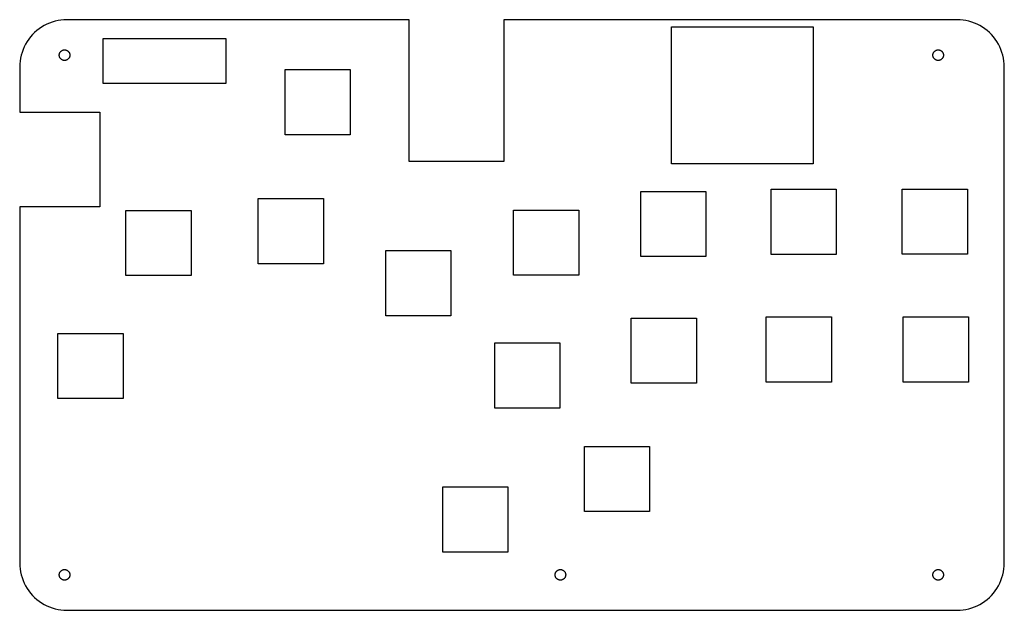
# Model space of a CAD drawing. Header units: metres. Extents: x 0 to 208, y 0 to 125.
import ezdxf

# ---------------------------------------------------------------- set-up
doc = ezdxf.new("R2010")
doc.units = ezdxf.units.M

msp = doc.modelspace()

# ---------------------------------------------------------------- linework, layer by layer
for p, q in [((4.12215, 123.09), (3.62576, 122.705)), ((4.64174, 123.443), (4.12215, 123.09)), ((5.18246, 123.763), (4.64174, 123.443)), ((5.7422, 124.048), (5.18246, 123.763)), ((6.31876, 124.298), (5.7422, 124.048)), ((6.90984, 124.511), (6.31876, 124.298)), ((7.51311, 124.686), (6.90984, 124.511)), ((8.12619, 124.823), (7.51311, 124.686)), ((8.74667, 124.921), (8.12619, 124.823)), ((9.3721, 124.98), (8.74667, 124.921)), ((10, 125), (9.3721, 124.98)), ((82.5, 125), (10, 125)), ((82.5, 95), (82.5, 125)), ((198.5, 125), (102.5, 125)), ((102.5, 125), (102.5, 95)), ((138, 94.5), (138, 123.5)), ((138, 123.5), (168, 123.5)), ((168, 123.5), (168, 94.5)), ((199.128, 124.98), (198.5, 125)), ((199.753, 124.921), (199.128, 124.98)), ((200.374, 124.823), (199.753, 124.921)), ((200.987, 124.686), (200.374, 124.823)), ((201.59, 124.511), (200.987, 124.686)), ((202.181, 124.298), (201.59, 124.511)), ((202.758, 124.048), (202.181, 124.298)), ((203.318, 123.763), (202.758, 124.048)), ((203.858, 123.443), (203.318, 123.763)), ((204.378, 123.09), (203.858, 123.443)), ((204.874, 122.705), (204.378, 123.09)), ((2.29486, 121.374), (1.90984, 120.878)), ((2.71031, 121.845), (2.29486, 121.374)), ((3.15453, 122.29), (2.71031, 121.845)), ((3.62576, 122.705), (3.15453, 122.29)), ((17.65, 111.525), (17.65, 121.025)), ((17.65, 121.025), (43.65, 121.025)), ((43.65, 121.025), (43.65, 111.525)), ((205.345, 122.29), (204.874, 122.705)), ((205.79, 121.845), (205.345, 122.29)), ((206.205, 121.374), (205.79, 121.845)), ((206.59, 120.878), (206.205, 121.374)), ((0.95174, 119.258), (0.70224, 118.681)), ((1.23694, 119.818), (0.95174, 119.258)), ((1.55672, 120.358), (1.23694, 119.818)), ((1.90984, 120.878), (1.55672, 120.358)), ((206.943, 120.358), (206.59, 120.878)), ((207.263, 119.818), (206.943, 120.358)), ((207.548, 119.258), (207.263, 119.818)), ((207.798, 118.681), (207.548, 119.258)), ((0.17712, 116.874), (0.07886, 116.253)), ((0.31416, 117.487), (0.17712, 116.874)), ((0.48944, 118.09), (0.31416, 117.487)), ((0.70224, 118.681), (0.48944, 118.09)), ((8.37999, 117.5), (8.3822, 117.57)), ((8.3822, 117.43), (8.37999, 117.5)), ((8.3822, 117.57), (8.38882, 117.64)), ((8.38882, 117.36), (8.3822, 117.43)), ((8.38882, 117.64), (8.39983, 117.71)), ((8.39983, 117.29), (8.38882, 117.36)), ((8.39983, 117.71), (8.41518, 117.779)), ((8.41518, 117.221), (8.39983, 117.29)), ((8.41518, 117.779), (8.43481, 117.846)), ((8.43481, 117.154), (8.41518, 117.221)), ((8.43481, 117.846), (8.45865, 117.912)), ((8.45865, 117.088), (8.43481, 117.154)), ((8.45865, 117.912), (8.48659, 117.977)), ((8.48659, 117.023), (8.45865, 117.088)), ((8.48659, 117.977), (8.51852, 118.04)), ((8.51852, 116.96), (8.48659, 117.023)), ((8.51852, 118.04), (8.55435, 118.1)), ((8.55435, 116.9), (8.51852, 116.96)), ((8.55435, 118.1), (8.59389, 118.158)), ((8.59389, 116.842), (8.55435, 116.9)), ((8.59389, 118.158), (8.63702, 118.214)), ((8.63702, 116.786), (8.59389, 116.842)), ((8.63702, 118.214), (8.68355, 118.267)), ((8.68355, 116.733), (8.63702, 116.786)), ((8.68355, 118.267), (8.73331, 118.316)), ((8.73331, 118.316), (8.78607, 118.363)), ((8.78607, 118.363), (8.84167, 118.406)), ((8.84167, 118.406), (8.89987, 118.446)), ((8.89987, 118.446), (8.96043, 118.481)), ((8.96043, 118.481), (9.02312, 118.513)), ((9.02312, 118.513), (9.08769, 118.541)), ((9.08769, 118.541), (9.1539, 118.565)), ((9.1539, 118.565), (9.22147, 118.585)), ((9.22147, 118.585), (9.29013, 118.6)), ((9.29013, 118.6), (9.35962, 118.611)), ((9.35962, 118.611), (9.42967, 118.618)), ((9.42967, 118.618), (9.5, 118.62)), ((9.5, 118.62), (9.57031, 118.618)), ((9.57031, 118.618), (9.64037, 118.611)), ((9.64037, 118.611), (9.70985, 118.6)), ((9.70985, 118.6), (9.77852, 118.585)), ((9.77852, 118.585), (9.84608, 118.565)), ((9.84608, 118.565), (9.91229, 118.541)), ((9.91229, 118.541), (9.97687, 118.513)), ((9.97687, 118.513), (10.0396, 118.481)), ((10.0396, 118.481), (10.1001, 118.446)), ((10.1001, 118.446), (10.1583, 118.406)), ((10.1583, 118.406), (10.2139, 118.363)), ((10.2139, 118.363), (10.2667, 118.316)), ((10.2667, 118.316), (10.3164, 118.267)), ((10.3164, 118.267), (10.363, 118.214)), ((10.363, 116.786), (10.3164, 116.733)), ((10.363, 118.214), (10.4061, 118.158)), ((10.4061, 116.842), (10.363, 116.786)), ((10.4061, 118.158), (10.4456, 118.1)), ((10.4456, 116.9), (10.4061, 116.842)), ((10.4456, 118.1), (10.4815, 118.04)), ((10.4815, 116.96), (10.4456, 116.9)), ((10.4815, 118.04), (10.5134, 117.977)), ((10.5134, 117.023), (10.4815, 116.96)), ((10.5134, 117.977), (10.5413, 117.912)), ((10.5413, 117.088), (10.5134, 117.023)), ((10.5413, 117.912), (10.5652, 117.846)), ((10.5652, 117.154), (10.5413, 117.088)), ((10.5652, 117.846), (10.5848, 117.779)), ((10.5848, 117.221), (10.5652, 117.154)), ((10.5848, 117.779), (10.6002, 117.71)), ((10.6002, 117.29), (10.5848, 117.221)), ((10.6002, 117.71), (10.6112, 117.64)), ((10.6112, 117.36), (10.6002, 117.29)), ((10.6112, 117.64), (10.6178, 117.57)), ((10.6178, 117.43), (10.6112, 117.36)), ((10.6178, 117.57), (10.62, 117.5)), ((10.62, 117.5), (10.6178, 117.43)), ((193.38, 117.5), (193.382, 117.57)), ((193.382, 117.43), (193.38, 117.5)), ((193.382, 117.57), (193.389, 117.64)), ((193.389, 117.36), (193.382, 117.43)), ((193.389, 117.64), (193.4, 117.71)), ((193.4, 117.29), (193.389, 117.36)), ((193.4, 117.71), (193.415, 117.779)), ((193.415, 117.221), (193.4, 117.29)), ((193.415, 117.779), (193.435, 117.846)), ((193.435, 117.154), (193.415, 117.221)), ((193.435, 117.846), (193.459, 117.912)), ((193.459, 117.088), (193.435, 117.154)), ((193.459, 117.912), (193.487, 117.977)), ((193.487, 117.023), (193.459, 117.088)), ((193.487, 117.977), (193.519, 118.04)), ((193.519, 116.96), (193.487, 117.023)), ((193.519, 118.04), (193.554, 118.1)), ((193.554, 116.9), (193.519, 116.96)), ((193.554, 118.1), (193.594, 118.158)), ((193.594, 116.842), (193.554, 116.9)), ((193.594, 118.158), (193.637, 118.214)), ((193.637, 116.786), (193.594, 116.842)), ((193.637, 118.214), (193.684, 118.267)), ((193.684, 116.733), (193.637, 116.786)), ((193.684, 118.267), (193.733, 118.316)), ((193.733, 118.316), (193.786, 118.363)), ((193.786, 118.363), (193.842, 118.406)), ((193.842, 118.406), (193.9, 118.446)), ((193.9, 118.446), (193.96, 118.481)), ((193.96, 118.481), (194.023, 118.513)), ((194.023, 118.513), (194.088, 118.541)), ((194.088, 118.541), (194.154, 118.565)), ((194.154, 118.565), (194.221, 118.585)), ((194.221, 118.585), (194.29, 118.6)), ((194.29, 118.6), (194.36, 118.611)), ((194.36, 118.611), (194.43, 118.618)), ((194.43, 118.618), (194.5, 118.62)), ((194.5, 118.62), (194.57, 118.618)), ((194.57, 118.618), (194.64, 118.611)), ((194.64, 118.611), (194.71, 118.6)), ((194.71, 118.6), (194.779, 118.585)), ((194.779, 118.585), (194.846, 118.565)), ((194.846, 118.565), (194.912, 118.541)), ((194.912, 118.541), (194.977, 118.513)), ((194.977, 118.513), (195.04, 118.481)), ((195.04, 118.481), (195.1, 118.446)), ((195.1, 118.446), (195.158, 118.406)), ((195.158, 118.406), (195.214, 118.363)), ((195.214, 118.363), (195.267, 118.316)), ((195.267, 118.316), (195.316, 118.267)), ((195.316, 118.267), (195.363, 118.214)), ((195.363, 116.786), (195.316, 116.733)), ((195.363, 118.214), (195.406, 118.158)), ((195.406, 116.842), (195.363, 116.786)), ((195.406, 118.158), (195.446, 118.1)), ((195.446, 116.9), (195.406, 116.842)), ((195.446, 118.1), (195.481, 118.04)), ((195.481, 116.96), (195.446, 116.9)), ((195.481, 118.04), (195.513, 117.977)), ((195.513, 117.023), (195.481, 116.96)), ((195.513, 117.977), (195.541, 117.912)), ((195.541, 117.088), (195.513, 117.023)), ((195.541, 117.912), (195.565, 117.846)), ((195.565, 117.154), (195.541, 117.088)), ((195.565, 117.846), (195.585, 117.779)), ((195.585, 117.221), (195.565, 117.154)), ((195.585, 117.779), (195.6, 117.71)), ((195.6, 117.29), (195.585, 117.221)), ((195.6, 117.71), (195.611, 117.64)), ((195.611, 117.36), (195.6, 117.29)), ((195.611, 117.64), (195.618, 117.57)), ((195.618, 117.43), (195.611, 117.36)), ((195.618, 117.57), (195.62, 117.5)), ((195.62, 117.5), (195.618, 117.43)), ((208.011, 118.09), (207.798, 118.681)), ((208.186, 117.487), (208.011, 118.09)), ((208.323, 116.874), (208.186, 117.487)), ((208.421, 116.253), (208.323, 116.874)), ((0.01973, 115.628), (0, 115)), ((0, 115), (0, 105.4)), ((0.07886, 116.253), (0.01973, 115.628)), ((8.73331, 116.684), (8.68355, 116.733)), ((8.78607, 116.637), (8.73331, 116.684)), ((8.84167, 116.594), (8.78607, 116.637)), ((8.89987, 116.554), (8.84167, 116.594)), ((8.96043, 116.519), (8.89987, 116.554)), ((9.02312, 116.487), (8.96043, 116.519)), ((9.08769, 116.459), (9.02312, 116.487)), ((9.1539, 116.435), (9.08769, 116.459)), ((9.22147, 116.415), (9.1539, 116.435)), ((9.29013, 116.4), (9.22147, 116.415)), ((9.35962, 116.389), (9.29013, 116.4)), ((9.42967, 116.382), (9.35962, 116.389)), ((9.5, 116.38), (9.42967, 116.382)), ((9.57031, 116.382), (9.5, 116.38)), ((9.64037, 116.389), (9.57031, 116.382)), ((9.70985, 116.4), (9.64037, 116.389)), ((9.77852, 116.415), (9.70985, 116.4)), ((9.84608, 116.435), (9.77852, 116.415)), ((9.91229, 116.459), (9.84608, 116.435)), ((9.97687, 116.487), (9.91229, 116.459)), ((10.0396, 116.519), (9.97687, 116.487)), ((10.1001, 116.554), (10.0396, 116.519)), ((10.1583, 116.594), (10.1001, 116.554)), ((10.2139, 116.637), (10.1583, 116.594)), ((10.2667, 116.684), (10.2139, 116.637)), ((10.3164, 116.733), (10.2667, 116.684)), ((193.733, 116.684), (193.684, 116.733)), ((193.786, 116.637), (193.733, 116.684)), ((193.842, 116.594), (193.786, 116.637)), ((193.9, 116.554), (193.842, 116.594)), ((193.96, 116.519), (193.9, 116.554)), ((194.023, 116.487), (193.96, 116.519)), ((194.088, 116.459), (194.023, 116.487)), ((194.154, 116.435), (194.088, 116.459)), ((194.221, 116.415), (194.154, 116.435)), ((194.29, 116.4), (194.221, 116.415)), ((194.36, 116.389), (194.29, 116.4)), ((194.43, 116.382), (194.36, 116.389)), ((194.5, 116.38), (194.43, 116.382)), ((194.57, 116.382), (194.5, 116.38)), ((194.64, 116.389), (194.57, 116.382)), ((194.71, 116.4), (194.64, 116.389)), ((194.779, 116.415), (194.71, 116.4)), ((194.846, 116.435), (194.779, 116.415)), ((194.912, 116.459), (194.846, 116.435)), ((194.977, 116.487), (194.912, 116.459)), ((195.04, 116.519), (194.977, 116.487)), ((195.1, 116.554), (195.04, 116.519)), ((195.158, 116.594), (195.1, 116.554)), ((195.214, 116.637), (195.158, 116.594)), ((195.267, 116.684), (195.214, 116.637)), ((195.316, 116.733), (195.267, 116.684)), ((208.48, 115.628), (208.421, 116.253)), ((208.5, 115), (208.48, 115.628)), ((208.5, 10), (208.5, 115)), ((56.2, 100.65), (56.2, 114.45)), ((56.2, 114.45), (70, 114.45)), ((70, 114.45), (70, 100.65)), ((43.65, 111.525), (17.65, 111.525)), ((0, 105.4), (17, 105.4)), ((17, 105.4), (17, 85.4)), ((70, 100.65), (56.2, 100.65)), ((102.5, 95), (82.5, 95)), ((168, 94.5), (138, 94.5)), ((131.5, 74.85), (131.5, 88.65)), ((131.5, 88.65), (145.3, 88.65)), ((145.3, 88.65), (145.3, 74.85)), ((159.1, 75.3), (159.1, 89.1)), ((159.1, 89.1), (172.9, 89.1)), ((172.9, 89.1), (172.9, 75.3)), ((186.9, 75.35), (186.9, 89.15)), ((186.9, 89.15), (200.7, 89.15)), ((200.7, 89.15), (200.7, 75.35)), ((50.5, 73.35), (50.5, 87.15)), ((50.5, 87.15), (64.3, 87.15)), ((64.3, 87.15), (64.3, 73.35)), ((17, 85.4), (0, 85.4)), ((0, 85.4), (0, 10)), ((22.5, 70.85), (22.5, 84.65)), ((22.5, 84.65), (36.3, 84.65)), ((36.3, 84.65), (36.3, 70.85)), ((104.6, 70.9), (104.6, 84.7)), ((104.6, 84.7), (118.4, 84.7)), ((118.4, 84.7), (118.4, 70.9)), ((77.5, 62.35), (77.5, 76.15)), ((77.5, 76.15), (91.3, 76.15)), ((91.3, 76.15), (91.3, 62.35)), ((172.9, 75.3), (159.1, 75.3)), ((200.7, 75.35), (186.9, 75.35)), ((64.3, 73.35), (50.5, 73.35)), ((145.3, 74.85), (131.5, 74.85)), ((118.4, 70.9), (104.6, 70.9)), ((36.3, 70.85), (22.5, 70.85)), ((91.3, 62.35), (77.5, 62.35)), ((129.5, 48.05), (129.5, 61.85)), ((129.5, 61.85), (143.3, 61.85)), ((143.3, 61.85), (143.3, 48.05)), ((158.1, 48.3), (158.1, 62.1)), ((158.1, 62.1), (171.9, 62.1)), ((171.9, 62.1), (171.9, 48.3)), ((187.1, 48.3), (187.1, 62.1)), ((187.1, 62.1), (200.9, 62.1)), ((200.9, 62.1), (200.9, 48.3)), ((8.10001, 44.8), (8.10001, 58.6)), ((8.10001, 58.6), (21.9, 58.6)), ((21.9, 58.6), (21.9, 44.8)), ((100.6, 42.785), (100.6, 56.585)), ((100.6, 56.585), (114.4, 56.585)), ((114.4, 56.585), (114.4, 42.785)), ((143.3, 48.05), (129.5, 48.05)), ((171.9, 48.3), (158.1, 48.3)), ((200.9, 48.3), (187.1, 48.3)), ((21.9, 44.8), (8.10001, 44.8)), ((114.4, 42.785), (100.6, 42.785)), ((119.6, 20.9), (119.6, 34.7)), ((119.6, 34.7), (133.4, 34.7)), ((133.4, 34.7), (133.4, 20.9)), ((89.6, 12.3), (89.6, 26.1)), ((89.6, 26.1), (103.4, 26.1)), ((103.4, 26.1), (103.4, 12.3)), ((133.4, 20.9), (119.6, 20.9)), ((103.4, 12.3), (89.6, 12.3)), ((0, 10), (0.01973, 9.3721)), ((0.01973, 9.3721), (0.07886, 8.74667)), ((0.07886, 8.74667), (0.17712, 8.12619)), ((8.73331, 8.31644), (8.78607, 8.36296)), ((8.78607, 8.36296), (8.84167, 8.4061)), ((8.84167, 8.4061), (8.89987, 8.44563)), ((8.89987, 8.44563), (8.96043, 8.48146)), ((8.96043, 8.48146), (9.02312, 8.5134)), ((9.02312, 8.5134), (9.08769, 8.54134)), ((9.08769, 8.54134), (9.1539, 8.56517)), ((9.1539, 8.56517), (9.22147, 8.58481)), ((9.22147, 8.58481), (9.29013, 8.60016)), ((9.29013, 8.60016), (9.35962, 8.61116)), ((9.35962, 8.61116), (9.42967, 8.61778)), ((9.42967, 8.61778), (9.5, 8.62)), ((9.5, 8.62), (9.57031, 8.61778)), ((9.57031, 8.61778), (9.64037, 8.61116)), ((9.64037, 8.61116), (9.70985, 8.60016)), ((9.70985, 8.60016), (9.77852, 8.58481)), ((9.77852, 8.58481), (9.84608, 8.56517)), ((9.84608, 8.56517), (9.91229, 8.54134)), ((9.91229, 8.54134), (9.97687, 8.5134)), ((9.97687, 8.5134), (10.0396, 8.48146)), ((10.0396, 8.48146), (10.1001, 8.44563)), ((10.1001, 8.44563), (10.1583, 8.4061)), ((10.1583, 8.4061), (10.2139, 8.36296)), ((10.2139, 8.36296), (10.2667, 8.31644)), ((113.733, 8.31644), (113.786, 8.36296)), ((113.786, 8.36296), (113.842, 8.4061)), ((113.842, 8.4061), (113.9, 8.44563)), ((113.9, 8.44563), (113.96, 8.48146)), ((113.96, 8.48146), (114.023, 8.5134)), ((114.023, 8.5134), (114.088, 8.54134)), ((114.088, 8.54134), (114.154, 8.56517)), ((114.154, 8.56517), (114.221, 8.58481)), ((114.221, 8.58481), (114.29, 8.60016)), ((114.29, 8.60016), (114.36, 8.61116)), ((114.36, 8.61116), (114.43, 8.61778)), ((114.43, 8.61778), (114.5, 8.62)), ((114.5, 8.62), (114.57, 8.61778)), ((114.57, 8.61778), (114.64, 8.61116)), ((114.64, 8.61116), (114.71, 8.60016)), ((114.71, 8.60016), (114.779, 8.58481)), ((114.779, 8.58481), (114.846, 8.56517)), ((114.846, 8.56517), (114.912, 8.54134)), ((114.912, 8.54134), (114.977, 8.5134)), ((114.977, 8.5134), (115.04, 8.48146)), ((115.04, 8.48146), (115.1, 8.44563)), ((115.1, 8.44563), (115.158, 8.4061)), ((115.158, 8.4061), (115.214, 8.36296)), ((115.214, 8.36296), (115.267, 8.31644)), ((193.733, 8.31644), (193.786, 8.36296)), ((193.786, 8.36296), (193.842, 8.4061)), ((193.842, 8.4061), (193.9, 8.44563)), ((193.9, 8.44563), (193.96, 8.48146)), ((193.96, 8.48146), (194.023, 8.5134)), ((194.023, 8.5134), (194.088, 8.54134)), ((194.088, 8.54134), (194.154, 8.56517)), ((194.154, 8.56517), (194.221, 8.58481)), ((194.221, 8.58481), (194.29, 8.60016)), ((194.29, 8.60016), (194.36, 8.61116)), ((194.36, 8.61116), (194.43, 8.61778)), ((194.43, 8.61778), (194.5, 8.62)), ((194.5, 8.62), (194.57, 8.61778)), ((194.57, 8.61778), (194.64, 8.61116)), ((194.64, 8.61116), (194.71, 8.60016)), ((194.71, 8.60016), (194.779, 8.58481)), ((194.779, 8.58481), (194.846, 8.56517)), ((194.846, 8.56517), (194.912, 8.54134)), ((194.912, 8.54134), (194.977, 8.5134)), ((194.977, 8.5134), (195.04, 8.48146)), ((195.04, 8.48146), (195.1, 8.44563)), ((195.1, 8.44563), (195.158, 8.4061)), ((195.158, 8.4061), (195.214, 8.36296)), ((195.214, 8.36296), (195.267, 8.31644)), ((208.323, 8.12619), (208.421, 8.74667)), ((208.421, 8.74667), (208.48, 9.3721)), ((208.48, 9.3721), (208.5, 10)), ((0.17712, 8.12619), (0.31416, 7.51311)), ((0.31416, 7.51311), (0.48944, 6.90984)), ((0.48944, 6.90984), (0.70224, 6.31876)), ((0.70224, 6.31876), (0.95174, 5.7422)), ((8.37999, 7.5), (8.3822, 7.57031)), ((8.3822, 7.42967), (8.37999, 7.5)), ((8.3822, 7.57031), (8.38882, 7.64037)), ((8.38882, 7.35962), (8.3822, 7.42967)), ((8.38882, 7.64037), (8.39983, 7.70985)), ((8.39983, 7.29013), (8.38882, 7.35962)), ((8.39983, 7.70985), (8.41518, 7.77852)), ((8.41518, 7.22147), (8.39983, 7.29013)), ((8.41518, 7.77852), (8.43481, 7.84608)), ((8.43481, 7.1539), (8.41518, 7.22147)), ((8.43481, 7.84608), (8.45865, 7.91229)), ((8.45865, 7.08769), (8.43481, 7.1539)), ((8.45865, 7.91229), (8.48659, 7.97687)), ((8.48659, 7.02312), (8.45865, 7.08769)), ((8.48659, 7.97687), (8.51852, 8.03955)), ((8.51852, 6.96043), (8.48659, 7.02312)), ((8.51852, 8.03955), (8.55435, 8.10011)), ((8.55435, 6.89987), (8.51852, 6.96043)), ((8.55435, 8.10011), (8.59389, 8.15831)), ((8.59389, 6.84167), (8.55435, 6.89987)), ((8.59389, 8.15831), (8.63702, 8.21391)), ((8.63702, 6.78607), (8.59389, 6.84167)), ((8.63702, 8.21391), (8.68355, 8.26668)), ((8.68355, 6.73331), (8.63702, 6.78607)), ((8.68355, 8.26668), (8.73331, 8.31644)), ((8.73331, 6.68355), (8.68355, 6.73331)), ((8.78607, 6.63702), (8.73331, 6.68355)), ((8.84167, 6.59389), (8.78607, 6.63702)), ((8.89987, 6.55435), (8.84167, 6.59389)), ((8.96043, 6.51852), (8.89987, 6.55435)), ((9.02312, 6.48659), (8.96043, 6.51852)), ((9.08769, 6.45865), (9.02312, 6.48659)), ((9.1539, 6.43481), (9.08769, 6.45865)), ((9.22147, 6.41518), (9.1539, 6.43481)), ((9.29013, 6.39983), (9.22147, 6.41518)), ((9.35962, 6.38882), (9.29013, 6.39983)), ((9.42967, 6.3822), (9.35962, 6.38882)), ((9.5, 6.37999), (9.42967, 6.3822)), ((9.57031, 6.3822), (9.5, 6.37999)), ((9.64037, 6.38882), (9.57031, 6.3822)), ((9.70985, 6.39983), (9.64037, 6.38882)), ((9.77852, 6.41518), (9.70985, 6.39983)), ((9.84608, 6.43481), (9.77852, 6.41518)), ((9.91229, 6.45865), (9.84608, 6.43481)), ((9.97687, 6.48659), (9.91229, 6.45865)), ((10.0396, 6.51852), (9.97687, 6.48659)), ((10.1001, 6.55435), (10.0396, 6.51852)), ((10.1583, 6.59389), (10.1001, 6.55435)), ((10.2139, 6.63702), (10.1583, 6.59389)), ((10.2667, 6.68355), (10.2139, 6.63702)), ((10.2667, 8.31644), (10.3164, 8.26668)), ((10.3164, 6.73331), (10.2667, 6.68355)), ((10.3164, 8.26668), (10.363, 8.21391)), ((10.363, 6.78607), (10.3164, 6.73331)), ((10.363, 8.21391), (10.4061, 8.15831)), ((10.4061, 6.84167), (10.363, 6.78607)), ((10.4061, 8.15831), (10.4456, 8.10011)), ((10.4456, 6.89987), (10.4061, 6.84167)), ((10.4456, 8.10011), (10.4815, 8.03955)), ((10.4815, 6.96043), (10.4456, 6.89987)), ((10.4815, 8.03955), (10.5134, 7.97687)), ((10.5134, 7.02312), (10.4815, 6.96043)), ((10.5134, 7.97687), (10.5413, 7.91229)), ((10.5413, 7.08769), (10.5134, 7.02312)), ((10.5413, 7.91229), (10.5652, 7.84608)), ((10.5652, 7.1539), (10.5413, 7.08769)), ((10.5652, 7.84608), (10.5848, 7.77852)), ((10.5848, 7.22147), (10.5652, 7.1539)), ((10.5848, 7.77852), (10.6002, 7.70985)), ((10.6002, 7.29013), (10.5848, 7.22147)), ((10.6002, 7.70985), (10.6112, 7.64037)), ((10.6112, 7.35962), (10.6002, 7.29013)), ((10.6112, 7.64037), (10.6178, 7.57031)), ((10.6178, 7.42967), (10.6112, 7.35962)), ((10.6178, 7.57031), (10.62, 7.5)), ((10.62, 7.5), (10.6178, 7.42967)), ((113.38, 7.5), (113.382, 7.57031)), ((113.382, 7.42967), (113.38, 7.5)), ((113.382, 7.57031), (113.389, 7.64037)), ((113.389, 7.35962), (113.382, 7.42967)), ((113.389, 7.64037), (113.4, 7.70985)), ((113.4, 7.29013), (113.389, 7.35962)), ((113.4, 7.70985), (113.415, 7.77852)), ((113.415, 7.22147), (113.4, 7.29013)), ((113.415, 7.77852), (113.435, 7.84608)), ((113.435, 7.1539), (113.415, 7.22147)), ((113.435, 7.84608), (113.459, 7.91229)), ((113.459, 7.08769), (113.435, 7.1539)), ((113.459, 7.91229), (113.487, 7.97687)), ((113.487, 7.02312), (113.459, 7.08769)), ((113.487, 7.97687), (113.519, 8.03955)), ((113.519, 6.96043), (113.487, 7.02312)), ((113.519, 8.03955), (113.554, 8.10011)), ((113.554, 6.89987), (113.519, 6.96043)), ((113.554, 8.10011), (113.594, 8.15831)), ((113.594, 6.84167), (113.554, 6.89987)), ((113.594, 8.15831), (113.637, 8.21391)), ((113.637, 6.78607), (113.594, 6.84167)), ((113.637, 8.21391), (113.684, 8.26668)), ((113.684, 6.73331), (113.637, 6.78607)), ((113.684, 8.26668), (113.733, 8.31644)), ((113.733, 6.68355), (113.684, 6.73331)), ((113.786, 6.63702), (113.733, 6.68355)), ((113.842, 6.59389), (113.786, 6.63702)), ((113.9, 6.55435), (113.842, 6.59389)), ((113.96, 6.51852), (113.9, 6.55435)), ((114.023, 6.48659), (113.96, 6.51852)), ((114.088, 6.45865), (114.023, 6.48659)), ((114.154, 6.43481), (114.088, 6.45865)), ((114.221, 6.41518), (114.154, 6.43481)), ((114.29, 6.39983), (114.221, 6.41518)), ((114.36, 6.38882), (114.29, 6.39983)), ((114.43, 6.3822), (114.36, 6.38882)), ((114.5, 6.37999), (114.43, 6.3822)), ((114.57, 6.3822), (114.5, 6.37999)), ((114.64, 6.38882), (114.57, 6.3822)), ((114.71, 6.39983), (114.64, 6.38882)), ((114.779, 6.41518), (114.71, 6.39983)), ((114.846, 6.43481), (114.779, 6.41518)), ((114.912, 6.45865), (114.846, 6.43481)), ((114.977, 6.48659), (114.912, 6.45865)), ((115.04, 6.51852), (114.977, 6.48659)), ((115.1, 6.55435), (115.04, 6.51852)), ((115.158, 6.59389), (115.1, 6.55435)), ((115.214, 6.63702), (115.158, 6.59389)), ((115.267, 6.68355), (115.214, 6.63702)), ((115.267, 8.31644), (115.316, 8.26668)), ((115.316, 6.73331), (115.267, 6.68355)), ((115.316, 8.26668), (115.363, 8.21391)), ((115.363, 6.78607), (115.316, 6.73331)), ((115.363, 8.21391), (115.406, 8.15831)), ((115.406, 6.84167), (115.363, 6.78607)), ((115.406, 8.15831), (115.446, 8.10011)), ((115.446, 6.89987), (115.406, 6.84167)), ((115.446, 8.10011), (115.481, 8.03955)), ((115.481, 6.96043), (115.446, 6.89987)), ((115.481, 8.03955), (115.513, 7.97687)), ((115.513, 7.02312), (115.481, 6.96043)), ((115.513, 7.97687), (115.541, 7.91229)), ((115.541, 7.08769), (115.513, 7.02312)), ((115.541, 7.91229), (115.565, 7.84608)), ((115.565, 7.1539), (115.541, 7.08769)), ((115.565, 7.84608), (115.585, 7.77852)), ((115.585, 7.22147), (115.565, 7.1539)), ((115.585, 7.77852), (115.6, 7.70985)), ((115.6, 7.29013), (115.585, 7.22147)), ((115.6, 7.70985), (115.611, 7.64037)), ((115.611, 7.35962), (115.6, 7.29013)), ((115.611, 7.64037), (115.618, 7.57031)), ((115.618, 7.42967), (115.611, 7.35962)), ((115.618, 7.57031), (115.62, 7.5)), ((115.62, 7.5), (115.618, 7.42967)), ((193.38, 7.5), (193.382, 7.57031)), ((193.382, 7.42967), (193.38, 7.5)), ((193.382, 7.57031), (193.389, 7.64037)), ((193.389, 7.35962), (193.382, 7.42967)), ((193.389, 7.64037), (193.4, 7.70985)), ((193.4, 7.29013), (193.389, 7.35962)), ((193.4, 7.70985), (193.415, 7.77852)), ((193.415, 7.22147), (193.4, 7.29013)), ((193.415, 7.77852), (193.435, 7.84608)), ((193.435, 7.1539), (193.415, 7.22147)), ((193.435, 7.84608), (193.459, 7.91229)), ((193.459, 7.08769), (193.435, 7.1539)), ((193.459, 7.91229), (193.487, 7.97687)), ((193.487, 7.02312), (193.459, 7.08769)), ((193.487, 7.97687), (193.519, 8.03955)), ((193.519, 6.96043), (193.487, 7.02312)), ((193.519, 8.03955), (193.554, 8.10011)), ((193.554, 6.89987), (193.519, 6.96043)), ((193.554, 8.10011), (193.594, 8.15831)), ((193.594, 6.84167), (193.554, 6.89987)), ((193.594, 8.15831), (193.637, 8.21391)), ((193.637, 6.78607), (193.594, 6.84167)), ((193.637, 8.21391), (193.684, 8.26668)), ((193.684, 6.73331), (193.637, 6.78607)), ((193.684, 8.26668), (193.733, 8.31644)), ((193.733, 6.68355), (193.684, 6.73331)), ((193.786, 6.63702), (193.733, 6.68355)), ((193.842, 6.59389), (193.786, 6.63702)), ((193.9, 6.55435), (193.842, 6.59389)), ((193.96, 6.51852), (193.9, 6.55435)), ((194.023, 6.48659), (193.96, 6.51852)), ((194.088, 6.45865), (194.023, 6.48659)), ((194.154, 6.43481), (194.088, 6.45865)), ((194.221, 6.41518), (194.154, 6.43481)), ((194.29, 6.39983), (194.221, 6.41518)), ((194.36, 6.38882), (194.29, 6.39983)), ((194.43, 6.3822), (194.36, 6.38882)), ((194.5, 6.37999), (194.43, 6.3822)), ((194.57, 6.3822), (194.5, 6.37999)), ((194.64, 6.38882), (194.57, 6.3822)), ((194.71, 6.39983), (194.64, 6.38882)), ((194.779, 6.41518), (194.71, 6.39983)), ((194.846, 6.43481), (194.779, 6.41518)), ((194.912, 6.45865), (194.846, 6.43481)), ((194.977, 6.48659), (194.912, 6.45865)), ((195.04, 6.51852), (194.977, 6.48659)), ((195.1, 6.55435), (195.04, 6.51852)), ((195.158, 6.59389), (195.1, 6.55435)), ((195.214, 6.63702), (195.158, 6.59389)), ((195.267, 6.68355), (195.214, 6.63702)), ((195.267, 8.31644), (195.316, 8.26668)), ((195.316, 6.73331), (195.267, 6.68355)), ((195.316, 8.26668), (195.363, 8.21391)), ((195.363, 6.78607), (195.316, 6.73331)), ((195.363, 8.21391), (195.406, 8.15831)), ((195.406, 6.84167), (195.363, 6.78607)), ((195.406, 8.15831), (195.446, 8.10011)), ((195.446, 6.89987), (195.406, 6.84167)), ((195.446, 8.10011), (195.481, 8.03955)), ((195.481, 6.96043), (195.446, 6.89987)), ((195.481, 8.03955), (195.513, 7.97687)), ((195.513, 7.02312), (195.481, 6.96043)), ((195.513, 7.97687), (195.541, 7.91229)), ((195.541, 7.08769), (195.513, 7.02312)), ((195.541, 7.91229), (195.565, 7.84608)), ((195.565, 7.1539), (195.541, 7.08769)), ((195.565, 7.84608), (195.585, 7.77852)), ((195.585, 7.22147), (195.565, 7.1539)), ((195.585, 7.77852), (195.6, 7.70985)), ((195.6, 7.29013), (195.585, 7.22147)), ((195.6, 7.70985), (195.611, 7.64037)), ((195.611, 7.35962), (195.6, 7.29013)), ((195.611, 7.64037), (195.618, 7.57031)), ((195.618, 7.42967), (195.611, 7.35962)), ((195.618, 7.57031), (195.62, 7.5)), ((195.62, 7.5), (195.618, 7.42967)), ((207.548, 5.7422), (207.798, 6.31876)), ((207.798, 6.31876), (208.011, 6.90984)), ((208.011, 6.90984), (208.186, 7.51311)), ((208.186, 7.51311), (208.323, 8.12619)), ((0.95174, 5.7422), (1.23694, 5.18246)), ((1.23694, 5.18246), (1.55672, 4.64174)), ((1.55672, 4.64174), (1.90984, 4.12215)), ((206.59, 4.12215), (206.943, 4.64174)), ((206.943, 4.64174), (207.263, 5.18246)), ((207.263, 5.18246), (207.548, 5.7422)), ((1.90984, 4.12215), (2.29486, 3.62576)), ((2.29486, 3.62576), (2.71031, 3.15453)), ((2.71031, 3.15453), (3.15453, 2.71031)), ((3.15453, 2.71031), (3.62576, 2.29486)), ((3.62576, 2.29486), (4.12215, 1.90984)), ((204.378, 1.90984), (204.874, 2.29486)), ((204.874, 2.29486), (205.345, 2.71031)), ((205.345, 2.71031), (205.79, 3.15453)), ((205.79, 3.15453), (206.205, 3.62576)), ((206.205, 3.62576), (206.59, 4.12215)), ((4.12215, 1.90984), (4.64174, 1.55672)), ((4.64174, 1.55672), (5.18246, 1.23694)), ((5.18246, 1.23694), (5.7422, 0.95174)), ((5.7422, 0.95174), (6.31876, 0.70224)), ((6.31876, 0.70224), (6.90984, 0.48944)), ((6.90984, 0.48944), (7.51311, 0.31416)), ((7.51311, 0.31416), (8.12619, 0.17712)), ((8.12619, 0.17712), (8.74667, 0.07886)), ((8.74667, 0.07886), (9.3721, 0.01973)), ((9.3721, 0.01973), (10, 0)), ((10, 0), (198.5, 0)), ((198.5, 0), (199.128, 0.01973)), ((199.128, 0.01973), (199.753, 0.07886)), ((199.753, 0.07886), (200.374, 0.17712)), ((200.374, 0.17712), (200.987, 0.31416)), ((200.987, 0.31416), (201.59, 0.48944)), ((201.59, 0.48944), (202.181, 0.70224)), ((202.181, 0.70224), (202.758, 0.95174)), ((202.758, 0.95174), (203.318, 1.23694)), ((203.318, 1.23694), (203.858, 1.55672)), ((203.858, 1.55672), (204.378, 1.90984))]:
    msp.add_line(p, q)

doc.saveas('drawing.dxf')
